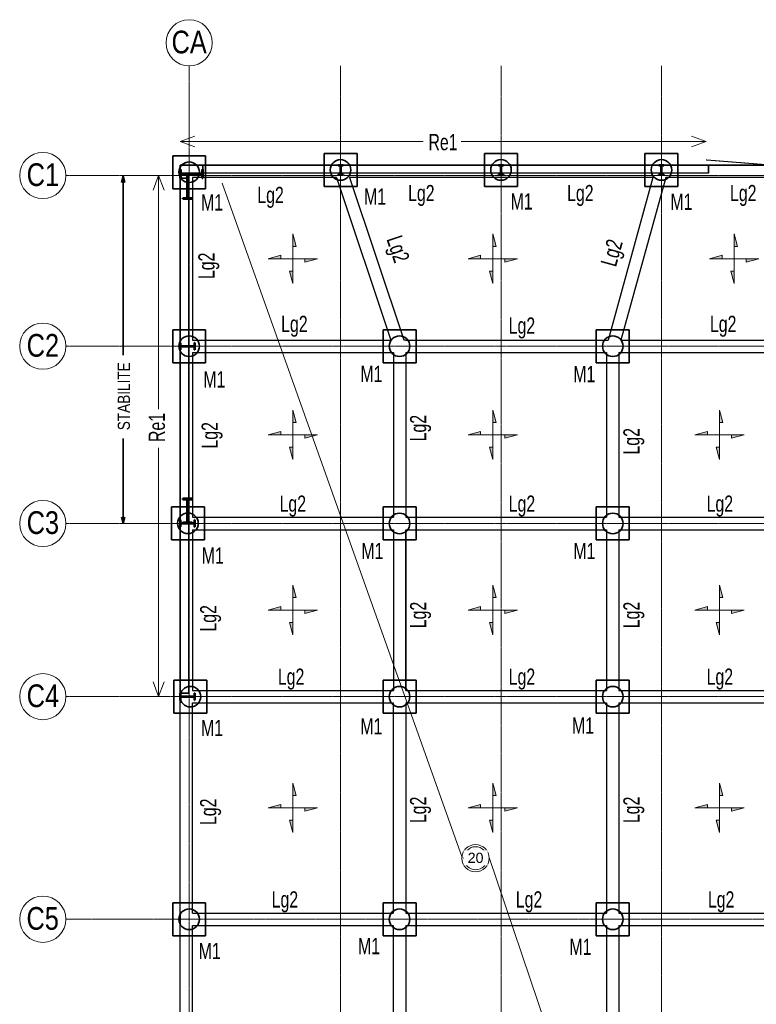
# Model space of a CAD drawing. Header units: millimetres. Extents: x 8234 to 125818, y -4600 to 79170.
# Tile 5 of 10: x 10878 to 28747, y 55287 to 79170. Entities that reach past the tile are written whole.
import ezdxf

# ---------------------------------------------------------------- set-up
doc = ezdxf.new("R2010")
doc.units = ezdxf.units.MM
doc.linetypes.add('AREST - Caché - Court', pattern=[2.0292, 1.5, -0.5292])
doc.linetypes.add('Ligne de quadrillage', pattern=[11, 1, -1, 8, -1])
for name, color, linetype, lineweight in [('A-DETL-THIN', 151, 'Continuous', 20), ('A-FLOR', 192, 'Continuous', 15), ('G-ANNO-TEXT', 231, 'Continuous', 15), ('S-BEAM', 12, 'Continuous', 15), ('S-BEAM-IDEN', 2, 'Continuous', 15), ('S-COLS', 52, 'Continuous', 15), ('S-FLOR-SYMB', 171, 'Continuous', 15), ('S-FNDN', 32, 'Continuous', 20), ('S-FNDN-IDEN', 2, 'Continuous', 15), ('S-GRID', 1, 'Continuous', 15), ('S-GRID-IDEN', 1, 'Continuous', 15)]:
    doc.layers.add(name, color=color, linetype=linetype, lineweight=lineweight)
doc.styles.add('Arial', font='arial.ttf', dxfattribs={"width": 0.8, "height": 550.778443})
doc.styles.add('Arial_1', font='arial.ttf', dxfattribs={"height": 245.883234})
doc.styles.add('Arial_2', font='arial.ttf', dxfattribs={"width": 0.7, "height": 393.413174})
doc.styles.add('Arial_4', font='arial.ttf', dxfattribs={"width": 0.8, "height": 295.05988})

# ---------------------------------------------------------------- blocks, each defined once
blk = doc.blocks.new('IPE-Poutrelles-Poteau - IPE360-1020312-FONDATIONS')
at = {"layer": 'S-COLS', "linetype": 'AREST - Caché - Court'}
h = blk.add_hatch(dxfattribs=at)
h.set_pattern_fill('FP_2', color=230, style=0, pattern_type=2)
h.set_pattern_definition([(270, (-71016.865, 14079.715), (15.875, -7.937), [3.353, -12.522])])
edge = h.paths.add_edge_path(flags=0)
edge.add_line((85, 180), (85, 167.3))
edge.add_line((85, 167.3), (22, 167.3))
edge.add_arc((22, 149.3), 18, 90, 180)
edge.add_line((4, 149.3), (4, -149.3))
edge.add_arc((22, -149.3), 18, 180, 270)
edge.add_line((22, -167.3), (85, -167.3))
edge.add_line((85, -167.3), (85, -180))
edge.add_line((85, -180), (-85, -180))
edge.add_line((-85, -180), (-85, -167.3))
edge.add_line((-85, -167.3), (-22, -167.3))
edge.add_arc((-22, -149.3), 18, 270, 360)
edge.add_line((-4, -149.3), (-4, 149.3))
edge.add_arc((-22, 149.3), 18, 0, 90)
edge.add_line((-22, 167.3), (-85, 167.3))
edge.add_line((-85, 167.3), (-85, 180))
edge.add_line((-85, 180), (85, 180))
at = {"layer": 'S-COLS', "lineweight": 50}
for p, q in [((85, 180), (-85, 180)), ((-85, 180), (-85, 167.3)), ((-85, 167.3), (-22, 167.3)), ((-4, 149.3), (-4, -149.3)), ((4, -149.3), (4, 149.3)), ((22, 167.3), (85, 167.3)), ((85, 167.3), (85, 180)), ((-22, -167.3), (-85, -167.3)), ((-85, -167.3), (-85, -180)), ((-85, -180), (85, -180)), ((85, -167.3), (22, -167.3)), ((85, -180), (85, -167.3))]:
    blk.add_line(p, q, dxfattribs=at)
at = {"layer": 'S-COLS', "linetype": 'AREST - Caché - Court'}
for p, q in [((-85, 180), (-85, 180)), ((-85, 167.3), (-85, 167.3)), ((85, 180), (85, 180)), ((85, 167.3), (85, 167.3)), ((-85, -167.3), (-85, -167.3)), ((-85, -180), (-85, -180)), ((85, -167.3), (85, -167.3)), ((85, -180), (85, -180))]:
    blk.add_line(p, q, dxfattribs=at)
at = {"layer": 'S-COLS', "lineweight": 50}
for centre, start, end in [((-22, 149.3), 0, 90), ((22, 149.3), 90, 180), ((-22, -149.3), 270, 0), ((22, -149.3), 180, 270)]:
    blk.add_arc(centre, 18, start, end, dxfattribs=at)
blk = doc.blocks.new('IPE-Poutrelles-Poteau - IPE360-V1-FONDATIONS')
at = {"layer": 'S-COLS', "linetype": 'AREST - Caché - Court'}
h = blk.add_hatch(dxfattribs=at)
h.set_pattern_fill('FP_3', color=230, style=0, pattern_type=2)
h.set_pattern_definition([(270, (-66716.865, 14079.715), (15.875, -7.937), [3.353, -12.522])])
edge = h.paths.add_edge_path(flags=0)
edge.add_line((85, 180), (85, 167.3))
edge.add_line((85, 167.3), (22, 167.3))
edge.add_arc((22, 149.3), 18, 90, 180)
edge.add_line((4, 149.3), (4, -149.3))
edge.add_arc((22, -149.3), 18, 180, 270)
edge.add_line((22, -167.3), (85, -167.3))
edge.add_line((85, -167.3), (85, -180))
edge.add_line((85, -180), (-85, -180))
edge.add_line((-85, -180), (-85, -167.3))
edge.add_line((-85, -167.3), (-22, -167.3))
edge.add_arc((-22, -149.3), 18, 270, 360)
edge.add_line((-4, -149.3), (-4, 149.3))
edge.add_arc((-22, 149.3), 18, 0, 90)
edge.add_line((-22, 167.3), (-85, 167.3))
edge.add_line((-85, 167.3), (-85, 180))
edge.add_line((-85, 180), (85, 180))
at = {"layer": 'S-COLS', "lineweight": 50}
for p, q in [((85, 180), (-85, 180)), ((-85, 180), (-85, 167.3)), ((-85, 167.3), (-22, 167.3)), ((-4, 149.3), (-4, -149.3)), ((4, -149.3), (4, 149.3)), ((22, 167.3), (85, 167.3)), ((85, 167.3), (85, 180)), ((-22, -167.3), (-85, -167.3)), ((-85, -167.3), (-85, -180)), ((-85, -180), (85, -180)), ((85, -167.3), (22, -167.3)), ((85, -180), (85, -167.3))]:
    blk.add_line(p, q, dxfattribs=at)
at = {"layer": 'S-COLS', "linetype": 'AREST - Caché - Court'}
for p, q in [((-85, 180), (-85, 180)), ((-85, 167.3), (-85, 167.3)), ((85, 180), (85, 180)), ((85, 167.3), (85, 167.3)), ((-85, -167.3), (-85, -167.3)), ((-85, -180), (-85, -180)), ((85, -167.3), (85, -167.3)), ((85, -180), (85, -180))]:
    blk.add_line(p, q, dxfattribs=at)
at = {"layer": 'S-COLS', "lineweight": 50}
for centre, start, end in [((-22, 149.3), 0, 90), ((22, 149.3), 90, 180), ((-22, -149.3), 270, 0), ((22, -149.3), 180, 270)]:
    blk.add_arc(centre, 18, start, end, dxfattribs=at)
blk = doc.blocks.new('IPE-Poutrelles-Poteau - IPE550-1021817-FONDATIONS')
at = {"layer": 'S-COLS', "linetype": 'AREST - Caché - Court'}
h = blk.add_hatch(dxfattribs=at)
h.set_pattern_fill('FP_6', color=230, style=0, pattern_type=2)
h.set_pattern_definition([(270, (-75196.832, 14174.715), (15.875, -7.937), [3.353, -12.522])])
edge = h.paths.add_edge_path(flags=0)
edge.add_line((105, 275), (105, 257.8))
edge.add_line((105, 257.8), (29.55, 257.8))
edge.add_arc((29.55, 233.8), 24, 90, 180)
edge.add_line((5.55, 233.8), (5.55, -233.8))
edge.add_arc((29.55, -233.8), 24, 180, 270)
edge.add_line((29.55, -257.8), (105, -257.8))
edge.add_line((105, -257.8), (105, -275))
edge.add_line((105, -275), (-105, -275))
edge.add_line((-105, -275), (-105, -257.8))
edge.add_line((-105, -257.8), (-29.55, -257.8))
edge.add_arc((-29.55, -233.8), 24, 270, 360)
edge.add_line((-5.55, -233.8), (-5.55, 233.8))
edge.add_arc((-29.55, 233.8), 24, 0, 90)
edge.add_line((-29.55, 257.8), (-105, 257.8))
edge.add_line((-105, 257.8), (-105, 275))
edge.add_line((-105, 275), (105, 275))
at = {"layer": 'S-COLS', "lineweight": 50}
for p, q in [((105, 275), (-105, 275)), ((-105, 275), (-105, 257.8)), ((-105, 257.8), (-29.55, 257.8)), ((29.55, 257.8), (105, 257.8)), ((105, 257.8), (105, 275)), ((-5.55, 233.8), (-5.55, -233.8)), ((5.55, -233.8), (5.55, 233.8)), ((-29.55, -257.8), (-105, -257.8)), ((-105, -257.8), (-105, -275)), ((-105, -275), (105, -275)), ((105, -257.8), (29.55, -257.8)), ((105, -275), (105, -257.8))]:
    blk.add_line(p, q, dxfattribs=at)
at = {"layer": 'S-COLS', "linetype": 'AREST - Caché - Court'}
for p, q in [((-105, 275), (-105, 275)), ((-105, 257.8), (-105, 257.8)), ((105, 275), (105, 275)), ((105, 257.8), (105, 257.8)), ((-105, -257.8), (-105, -257.8)), ((-105, -275), (-105, -275)), ((105, -257.8), (105, -257.8)), ((105, -275), (105, -275))]:
    blk.add_line(p, q, dxfattribs=at)
at = {"layer": 'S-COLS', "lineweight": 50}
for centre, start, end in [((-29.55, 233.8), 0, 90), ((29.55, 233.8), 90, 180), ((-29.55, -233.8), 270, 0), ((29.55, -233.8), 180, 270)]:
    blk.add_arc(centre, 24, start, end, dxfattribs=at)
blk = doc.blocks.new('IPE-Poutrelles-Poteau - IPE600-1088633-FONDATIONS')
at = {"layer": 'S-COLS', "linetype": 'AREST - Caché - Court'}
h = blk.add_hatch(dxfattribs=at)
h.set_pattern_fill('FP_8', color=230, style=0, pattern_type=2)
h.set_pattern_definition([(0, (-14079.715, -74891.282), (7.937, 15.875), [3.353, -12.522])])
edge = h.paths.add_edge_path(flags=0)
edge.add_line((110, 300), (110, 281))
edge.add_line((110, 281), (30, 281))
edge.add_arc((30, 257), 24, 90, 180)
edge.add_line((6, 257), (6, -257))
edge.add_arc((30, -257), 24, 180, 270)
edge.add_line((30, -281), (110, -281))
edge.add_line((110, -281), (110, -300))
edge.add_line((110, -300), (-110, -300))
edge.add_line((-110, -300), (-110, -281))
edge.add_line((-110, -281), (-30, -281))
edge.add_arc((-30, -257), 24, 270, 360)
edge.add_line((-6, -257), (-6, 257))
edge.add_arc((-30, 257), 24, 0, 90)
edge.add_line((-30, 281), (-110, 281))
edge.add_line((-110, 281), (-110, 300))
edge.add_line((-110, 300), (110, 300))
at = {"layer": 'S-COLS', "lineweight": 50}
for p, q in [((110, 300), (-110, 300)), ((-110, 300), (-110, 281)), ((-110, 281), (-30, 281)), ((-6, 257), (-6, -257)), ((6, -257), (6, 257)), ((30, 281), (110, 281)), ((110, 281), (110, 300)), ((-30, -281), (-110, -281)), ((-110, -281), (-110, -300)), ((-110, -300), (110, -300)), ((110, -281), (30, -281)), ((110, -300), (110, -281))]:
    blk.add_line(p, q, dxfattribs=at)
at = {"layer": 'S-COLS', "linetype": 'AREST - Caché - Court'}
for p, q in [((-110, 300), (-110, 300)), ((-110, 281), (-110, 281)), ((110, 300), (110, 300)), ((110, 281), (110, 281)), ((-110, -281), (-110, -281)), ((-110, -300), (-110, -300)), ((110, -281), (110, -281)), ((110, -300), (110, -300))]:
    blk.add_line(p, q, dxfattribs=at)
at = {"layer": 'S-COLS', "lineweight": 50}
for centre, start, end in [((-30, 257), 0, 90), ((30, 257), 90, 180), ((-30, -257), 270, 0), ((30, -257), 180, 270)]:
    blk.add_arc(centre, 24, start, end, dxfattribs=at)
blk = doc.blocks.new('IPE-Poutrelles-Poteau - IPE600-V5-FONDATIONS')
at = {"layer": 'S-COLS', "linetype": 'AREST - Caché - Court'}
h = blk.add_hatch(dxfattribs=at)
h.set_pattern_fill('FP_9', color=230, style=0, pattern_type=2)
h.set_pattern_definition([(0, (-14079.715, -67020.865), (7.937, 15.875), [3.353, -12.522])])
edge = h.paths.add_edge_path(flags=0)
edge.add_line((110, 300), (110, 281))
edge.add_line((110, 281), (30, 281))
edge.add_arc((30, 257), 24, 90, 180)
edge.add_line((6, 257), (6, -257))
edge.add_arc((30, -257), 24, 180, 270)
edge.add_line((30, -281), (110, -281))
edge.add_line((110, -281), (110, -300))
edge.add_line((110, -300), (-110, -300))
edge.add_line((-110, -300), (-110, -281))
edge.add_line((-110, -281), (-30, -281))
edge.add_arc((-30, -257), 24, 270, 360)
edge.add_line((-6, -257), (-6, 257))
edge.add_arc((-30, 257), 24, 0, 90)
edge.add_line((-30, 281), (-110, 281))
edge.add_line((-110, 281), (-110, 300))
edge.add_line((-110, 300), (110, 300))
at = {"layer": 'S-COLS', "lineweight": 50}
for p, q in [((110, 300), (-110, 300)), ((-110, 300), (-110, 281)), ((-110, 281), (-30, 281)), ((-6, 257), (-6, -257)), ((6, -257), (6, 257)), ((30, 281), (110, 281)), ((110, 281), (110, 300)), ((-30, -281), (-110, -281)), ((-110, -281), (-110, -300)), ((-110, -300), (110, -300)), ((110, -281), (30, -281)), ((110, -300), (110, -281))]:
    blk.add_line(p, q, dxfattribs=at)
at = {"layer": 'S-COLS', "linetype": 'AREST - Caché - Court'}
for p, q in [((-110, 300), (-110, 300)), ((-110, 281), (-110, 281)), ((110, 300), (110, 300)), ((110, 281), (110, 281)), ((-110, -281), (-110, -281)), ((-110, -300), (-110, -300)), ((110, -281), (110, -281)), ((110, -300), (110, -300))]:
    blk.add_line(p, q, dxfattribs=at)
at = {"layer": 'S-COLS', "lineweight": 50}
for centre, start, end in [((-30, 257), 0, 90), ((30, 257), 90, 180), ((-30, -257), 270, 0), ((30, -257), 180, 270)]:
    blk.add_arc(centre, 24, start, end, dxfattribs=at)
blk = doc.blocks.new('IPE-Poutrelles-Poteau - IPE360-V9-FONDATIONS')
at = {"layer": 'S-COLS', "linetype": 'AREST - Caché - Court'}
h = blk.add_hatch(dxfattribs=at)
h.set_pattern_fill('FP_13', color=230, style=0, pattern_type=2)
h.set_pattern_definition([(270, (-62516.865, 14079.715), (15.875, -7.937), [3.353, -12.522])])
edge = h.paths.add_edge_path(flags=0)
edge.add_line((85, 180), (85, 167.3))
edge.add_line((85, 167.3), (22, 167.3))
edge.add_arc((22, 149.3), 18, 90, 180)
edge.add_line((4, 149.3), (4, -149.3))
edge.add_arc((22, -149.3), 18, 180, 270)
edge.add_line((22, -167.3), (85, -167.3))
edge.add_line((85, -167.3), (85, -180))
edge.add_line((85, -180), (-85, -180))
edge.add_line((-85, -180), (-85, -167.3))
edge.add_line((-85, -167.3), (-22, -167.3))
edge.add_arc((-22, -149.3), 18, 270, 360)
edge.add_line((-4, -149.3), (-4, 149.3))
edge.add_arc((-22, 149.3), 18, 0, 90)
edge.add_line((-22, 167.3), (-85, 167.3))
edge.add_line((-85, 167.3), (-85, 180))
edge.add_line((-85, 180), (85, 180))
at = {"layer": 'S-COLS', "lineweight": 50}
for p, q in [((85, 180), (-85, 180)), ((-85, 180), (-85, 167.3)), ((-85, 167.3), (-22, 167.3)), ((-4, 149.3), (-4, -149.3)), ((4, -149.3), (4, 149.3)), ((22, 167.3), (85, 167.3)), ((85, 167.3), (85, 180)), ((-22, -167.3), (-85, -167.3)), ((-85, -167.3), (-85, -180)), ((-85, -180), (85, -180)), ((85, -167.3), (22, -167.3)), ((85, -180), (85, -167.3))]:
    blk.add_line(p, q, dxfattribs=at)
at = {"layer": 'S-COLS', "linetype": 'AREST - Caché - Court'}
for p, q in [((-85, 180), (-85, 180)), ((-85, 167.3), (-85, 167.3)), ((85, 180), (85, 180)), ((85, 167.3), (85, 167.3)), ((-85, -167.3), (-85, -167.3)), ((-85, -180), (-85, -180)), ((85, -167.3), (85, -167.3)), ((85, -180), (85, -180))]:
    blk.add_line(p, q, dxfattribs=at)
at = {"layer": 'S-COLS', "lineweight": 50}
for centre, start, end in [((-22, 149.3), 0, 90), ((22, 149.3), 90, 180), ((-22, -149.3), 270, 0), ((22, -149.3), 180, 270)]:
    blk.add_arc(centre, 18, start, end, dxfattribs=at)
blk = doc.blocks.new('IPE-Poutrelles-Poteau - IPE240-1088435-FONDATIONS')
at = {"layer": 'S-COLS', "linetype": 'AREST - Caché - Court'}
h = blk.add_hatch(dxfattribs=at)
h.set_pattern_fill('FP_15', color=230, style=0, pattern_type=2)
h.set_pattern_definition([(0, (-17791.907, -75291.832), (7.937, 15.875), [3.353, -12.522])])
edge = h.paths.add_edge_path(flags=0)
edge.add_line((60, 120), (60, 110.2))
edge.add_line((60, 110.2), (18.1, 110.2))
edge.add_arc((18.1, 95.2), 15, 90, 180)
edge.add_line((3.1, 95.2), (3.1, -95.2))
edge.add_arc((18.1, -95.2), 15, 180, 270)
edge.add_line((18.1, -110.2), (60, -110.2))
edge.add_line((60, -110.2), (60, -120))
edge.add_line((60, -120), (-60, -120))
edge.add_line((-60, -120), (-60, -110.2))
edge.add_line((-60, -110.2), (-18.1, -110.2))
edge.add_arc((-18.1, -95.2), 15, 270, 360)
edge.add_line((-3.1, -95.2), (-3.1, 95.2))
edge.add_arc((-18.1, 95.2), 15, 0, 90)
edge.add_line((-18.1, 110.2), (-60, 110.2))
edge.add_line((-60, 110.2), (-60, 120))
edge.add_line((-60, 120), (60, 120))
at = {"layer": 'S-COLS', "lineweight": 50}
for p, q in [((60, 120), (-60, 120)), ((-60, 120), (-60, 110.2)), ((-60, 110.2), (-18.1, 110.2)), ((-3.1, 95.2), (-3.1, -95.2)), ((3.1, -95.2), (3.1, 95.2)), ((18.1, 110.2), (60, 110.2)), ((60, 110.2), (60, 120)), ((-18.1, -110.2), (-60, -110.2)), ((-60, -110.2), (-60, -120)), ((-60, -120), (60, -120)), ((60, -110.2), (18.1, -110.2)), ((60, -120), (60, -110.2))]:
    blk.add_line(p, q, dxfattribs=at)
at = {"layer": 'S-COLS', "linetype": 'AREST - Caché - Court'}
for p, q in [((-60, 120), (-60, 120)), ((-60, 110.2), (-60, 110.2)), ((60, 120), (60, 120)), ((60, 110.2), (60, 110.2)), ((-60, -110.2), (-60, -110.2)), ((-60, -120), (-60, -120)), ((60, -110.2), (60, -110.2)), ((60, -120), (60, -120))]:
    blk.add_line(p, q, dxfattribs=at)
at = {"layer": 'S-COLS', "lineweight": 50}
for centre, start, end in [((-18.1, 95.2), 0, 90), ((18.1, 95.2), 90, 180), ((-18.1, -95.2), 270, 0), ((18.1, -95.2), 180, 270)]:
    blk.add_arc(centre, 15, start, end, dxfattribs=at)
blk = doc.blocks.new('IPE-Poutrelles-Poteau - IPE240-V10-FONDATIONS')
at = {"layer": 'S-COLS', "linetype": 'AREST - Caché - Court'}
h = blk.add_hatch(dxfattribs=at)
h.set_pattern_fill('FP_16', color=230, style=0, pattern_type=2)
h.set_pattern_definition([(0, (-21684.407, -75291.832), (7.937, 15.875), [3.353, -12.522])])
edge = h.paths.add_edge_path(flags=0)
edge.add_line((60, 120), (60, 110.2))
edge.add_line((60, 110.2), (18.1, 110.2))
edge.add_arc((18.1, 95.2), 15, 90, 180)
edge.add_line((3.1, 95.2), (3.1, -95.2))
edge.add_arc((18.1, -95.2), 15, 180, 270)
edge.add_line((18.1, -110.2), (60, -110.2))
edge.add_line((60, -110.2), (60, -120))
edge.add_line((60, -120), (-60, -120))
edge.add_line((-60, -120), (-60, -110.2))
edge.add_line((-60, -110.2), (-18.1, -110.2))
edge.add_arc((-18.1, -95.2), 15, 270, 360)
edge.add_line((-3.1, -95.2), (-3.1, 95.2))
edge.add_arc((-18.1, 95.2), 15, 0, 90)
edge.add_line((-18.1, 110.2), (-60, 110.2))
edge.add_line((-60, 110.2), (-60, 120))
edge.add_line((-60, 120), (60, 120))
at = {"layer": 'S-COLS', "lineweight": 50}
for p, q in [((60, 120), (-60, 120)), ((-60, 120), (-60, 110.2)), ((-60, 110.2), (-18.1, 110.2)), ((-3.1, 95.2), (-3.1, -95.2)), ((3.1, -95.2), (3.1, 95.2)), ((18.1, 110.2), (60, 110.2)), ((60, 110.2), (60, 120)), ((-18.1, -110.2), (-60, -110.2)), ((-60, -110.2), (-60, -120)), ((-60, -120), (60, -120)), ((60, -110.2), (18.1, -110.2)), ((60, -120), (60, -110.2))]:
    blk.add_line(p, q, dxfattribs=at)
at = {"layer": 'S-COLS', "linetype": 'AREST - Caché - Court'}
for p, q in [((-60, 120), (-60, 120)), ((-60, 110.2), (-60, 110.2)), ((60, 120), (60, 120)), ((60, 110.2), (60, 110.2)), ((-60, -110.2), (-60, -110.2)), ((-60, -120), (-60, -120)), ((60, -110.2), (60, -110.2)), ((60, -120), (60, -120))]:
    blk.add_line(p, q, dxfattribs=at)
at = {"layer": 'S-COLS', "lineweight": 50}
for centre, start, end in [((-18.1, 95.2), 0, 90), ((18.1, 95.2), 90, 180), ((-18.1, -95.2), 270, 0), ((18.1, -95.2), 180, 270)]:
    blk.add_arc(centre, 15, start, end, dxfattribs=at)
blk = doc.blocks.new('IPE-Poutrelles-Poteau - IPE240-V11-FONDATIONS')
at = {"layer": 'S-COLS', "linetype": 'AREST - Caché - Court'}
h = blk.add_hatch(dxfattribs=at)
h.set_pattern_fill('FP_17', color=230, style=0, pattern_type=2)
h.set_pattern_definition([(0, (-25576.907, -75291.832), (7.937, 15.875), [3.353, -12.522])])
edge = h.paths.add_edge_path(flags=0)
edge.add_line((60, 120), (60, 110.2))
edge.add_line((60, 110.2), (18.1, 110.2))
edge.add_arc((18.1, 95.2), 15, 90, 180)
edge.add_line((3.1, 95.2), (3.1, -95.2))
edge.add_arc((18.1, -95.2), 15, 180, 270)
edge.add_line((18.1, -110.2), (60, -110.2))
edge.add_line((60, -110.2), (60, -120))
edge.add_line((60, -120), (-60, -120))
edge.add_line((-60, -120), (-60, -110.2))
edge.add_line((-60, -110.2), (-18.1, -110.2))
edge.add_arc((-18.1, -95.2), 15, 270, 360)
edge.add_line((-3.1, -95.2), (-3.1, 95.2))
edge.add_arc((-18.1, 95.2), 15, 0, 90)
edge.add_line((-18.1, 110.2), (-60, 110.2))
edge.add_line((-60, 110.2), (-60, 120))
edge.add_line((-60, 120), (60, 120))
at = {"layer": 'S-COLS', "lineweight": 50}
for p, q in [((60, 120), (-60, 120)), ((-60, 120), (-60, 110.2)), ((-60, 110.2), (-18.1, 110.2)), ((-3.1, 95.2), (-3.1, -95.2)), ((3.1, -95.2), (3.1, 95.2)), ((18.1, 110.2), (60, 110.2)), ((60, 110.2), (60, 120)), ((-18.1, -110.2), (-60, -110.2)), ((-60, -110.2), (-60, -120)), ((-60, -120), (60, -120)), ((60, -110.2), (18.1, -110.2)), ((60, -120), (60, -110.2))]:
    blk.add_line(p, q, dxfattribs=at)
at = {"layer": 'S-COLS', "linetype": 'AREST - Caché - Court'}
for p, q in [((-60, 120), (-60, 120)), ((-60, 110.2), (-60, 110.2)), ((60, 120), (60, 120)), ((60, 110.2), (60, 110.2)), ((-60, -110.2), (-60, -110.2)), ((-60, -120), (-60, -120)), ((60, -110.2), (60, -110.2)), ((60, -120), (60, -120))]:
    blk.add_line(p, q, dxfattribs=at)
at = {"layer": 'S-COLS', "lineweight": 50}
for centre, start, end in [((-18.1, 95.2), 0, 90), ((18.1, 95.2), 90, 180), ((-18.1, -95.2), 270, 0), ((18.1, -95.2), 180, 270)]:
    blk.add_arc(centre, 15, start, end, dxfattribs=at)
blk = doc.blocks.new('Quadrillage - M_Extrémité de la ligne de quadrillage - Cercle Arest-424986-FONDATIONS')
at = {"layer": 'S-GRID-IDEN'}
blk.add_circle((0, 0), 5.6, dxfattribs=at)
blk = doc.blocks.new('M_Sens de portée fixe - Dalle bidirectionnelle - 06 mm-77499-FONDATIONS')
at = {"layer": 'S-FLOR-SYMB'}
for points in [[(0, 3), (0, 6), (0.8, 3)], [(-2.93, 0.82), (-2.93, 0), (-6, 0)], [(2.93, -0.82), (2.93, 0), (6, 0)], [(0, -3), (0, -6), (-0.82, -3)]]:
    blk.add_hatch(color=256, dxfattribs=at).paths.add_polyline_path(points, flags=0)
for p, q in [((0, 6), (0, 0)), ((0.8, 3), (0, 6)), ((0, 3), (0.8, 3)), ((-2.93, 0.82), (-6, 0)), ((0, 0), (-6, 0)), ((-2.93, 0), (-2.93, 0.82)), ((0, 0), (6, 0)), ((0, -6), (0, 0)), ((2.93, -0.82), (6, 0)), ((2.93, 0), (2.93, -0.82)), ((0, -3), (-0.82, -3)), ((-0.82, -3), (0, -6))]:
    blk.add_line(p, q, dxfattribs=at)
blk = doc.blocks.new('Etiquette Dalle Epaisseur-AREST - Dalle Brut-1108061-FONDATIONS')
at = {"layer": 'S-FNDN-IDEN'}
for radius in [3.31, 2.81]:
    blk.add_circle((0, -2.59), radius, dxfattribs=at)

msp = doc.modelspace()

# ---------------------------------------------------------------- linework, layer by layer
at = {"layer": 'A-DETL-THIN'}
for p, q in [((14769.05, 76214.77), (15126.13, 76344.74)), ((14769.05, 76214.77), (20669.05, 76214.77)), ((14769.05, 76214.77), (15126.13, 76084.8)), ((27528.37, 76214.77), (21588.37, 76214.77)), ((27528.37, 76214.77), (27171.29, 76344.74)), ((27528.37, 76214.77), (27171.29, 76084.8)), ((14249.05, 75389.77), (14119.08, 75032.69)), ((14249.05, 75389.77), (14249.05, 69723.36)), ((14249.05, 75389.77), (14379.02, 75032.69)), ((21608.2, 58848.83), (15792.78, 75205.79)), ((14249.05, 68788.88), (14249.05, 62749.8)), ((14249.05, 62749.8), (14119.08, 63106.89)), ((14249.05, 62749.8), (14379.02, 63106.89)), ((30059.81, 35831.86), (22268.2, 58848.83))]:
    msp.add_line(p, q, dxfattribs=at)
at = {"layer": 'A-FLOR'}
for p, q in [((15069.05, 71399.8), (15069.05, 75344.77)), ((15069.05, 75344.77), (18563.31, 75344.77)), ((18563.31, 75344.77), (19883.65, 71399.8)), ((20199.21, 71402.16), (18879.66, 75344.77)), ((18879.66, 75344.77), (26240.94, 75344.77)), ((26240.94, 75344.77), (25151.84, 71399.77)), ((25463.07, 71399.8), (26552.16, 75344.77)), ((26552.16, 75344.77), (30289.05, 75344.77)), ((19883.65, 71399.8), (15069.05, 71399.8)), ((25151.84, 71399.77), (20242.04, 71399.77)), ((30289.05, 71399.8), (25463.07, 71399.8)), ((15069.05, 67099.8), (15069.05, 71099.8)), ((15069.05, 71099.8), (19942.04, 71099.8)), ((19942.04, 71099.8), (19942.04, 67099.8)), ((20242.04, 71099.77), (25116.04, 71099.77)), ((20242.04, 67099.8), (20242.04, 71099.77)), ((25116.04, 71099.77), (25116.04, 67099.8)), ((25416.04, 67099.8), (25416.04, 71099.8)), ((25416.04, 71099.8), (30289.05, 71099.8)), ((19942.04, 67099.8), (15069.05, 67099.8)), ((25116.04, 67099.8), (20242.04, 67099.8)), ((30289.05, 67099.8), (25416.04, 67099.8)), ((15069.05, 62902.75), (15069.05, 66799.8)), ((15069.05, 66799.8), (19942.04, 66799.8)), ((19942.04, 66799.8), (19942.04, 62902.75)), ((20242.04, 66799.8), (25116.04, 66799.8)), ((25116.04, 66799.8), (25116.04, 62902.75)), ((25416.04, 62902.75), (25416.04, 66799.8)), ((25416.04, 66799.8), (30289.05, 66799.8)), ((19942.04, 62902.75), (15069.05, 62902.75)), ((25116.04, 62902.75), (20242.04, 62902.75)), ((30289.05, 62902.75), (25416.04, 62902.75)), ((15069.05, 57499.8), (15069.05, 62602.75)), ((15069.05, 62602.75), (19941.55, 62602.75)), ((19941.55, 62602.75), (19941.55, 57499.8)), ((20241.55, 57499.8), (20241.55, 62602.75)), ((20241.55, 62602.75), (25116.04, 62602.75)), ((25116.04, 62602.75), (25116.04, 57499.8)), ((25416.04, 57499.8), (25416.04, 62602.75)), ((25416.04, 62602.75), (30289.05, 62602.75)), ((19941.55, 57499.8), (15069.05, 57499.8)), ((25116.04, 57499.8), (20241.55, 57499.8)), ((30289.05, 57499.8), (25416.04, 57499.8)), ((15069.05, 52099.8), (15069.05, 57199.8)), ((15069.05, 57199.8), (19941.55, 57199.8)), ((19941.55, 57199.8), (19941.55, 52099.8)), ((20241.55, 52099.8), (20241.55, 57199.8)), ((20241.55, 57199.8), (25116.04, 57199.8)), ((25116.04, 57199.8), (25116.04, 52099.8)), ((25416.04, 52099.8), (25416.04, 57199.8)), ((25416.04, 57199.8), (30289.05, 57199.8))]:
    msp.add_line(p, q, dxfattribs=at)
at = {"layer": 'G-ANNO-TEXT', "color": 250, "lineweight": 35}
for p, q in [((13388.06, 75372.55), (13347.87, 75222.55)), ((13388.06, 75372.55), (13428.25, 75222.55)), ((13388.06, 75372.55), (13388.06, 71034.81)), ((13388.06, 66954.65), (13388.06, 69008.41)), ((13388.06, 66954.65), (13347.87, 67104.65)), ((13388.06, 66954.65), (13428.25, 67104.65))]:
    msp.add_line(p, q, dxfattribs=at)
at = {"layer": 'S-BEAM', "color": 1, "lineweight": 30}
for p, q in [((14769.05, 75644.77), (15319.51, 75644.77)), ((14769.05, 75344.77), (14769.05, 75644.77)), ((20092.04, 75644.77), (14769.05, 75644.77)), ((14769.05, 75644.77), (14769.05, 75344.77)), ((15319.51, 75644.77), (15319.51, 75444.77)), ((15319.51, 75444.77), (15319.51, 75644.77)), ((15319.51, 75644.77), (27589.21, 75644.77)), ((25266.04, 75644.77), (20092.04, 75644.77)), ((30351.74, 75644.77), (25266.04, 75644.77)), ((27589.21, 75644.77), (29576.65, 75644.77)), ((27589.21, 75644.77), (27589.21, 75444.77)), ((27589.21, 75444.77), (27589.21, 75644.77)), ((14769.05, 75324.29), (14769.05, 75344.77)), ((14769.05, 75344.77), (14769.05, 71335.76)), ((14769.05, 75324.29), (14969.05, 75324.29)), ((14969.05, 75324.29), (14769.05, 75324.29)), ((14769.05, 62835.29), (14769.05, 75324.29)), ((14969.05, 75324.29), (14969.05, 62835.29)), ((14969.05, 75324.29), (14969.05, 62835.29)), ((18563.31, 75344.77), (15069.05, 75344.77)), ((15069.05, 75344.77), (15069.05, 71399.8)), ((27589.21, 75444.77), (15319.51, 75444.77)), ((27589.21, 75444.77), (15319.51, 75444.77)), ((18563.31, 75344.77), (19883.65, 71399.8)), ((20092.04, 75344.77), (18879.66, 75344.77)), ((18879.66, 75344.77), (20199.21, 71402.16)), ((25266.04, 75344.77), (20092.04, 75344.77)), ((26240.94, 75344.77), (25151.84, 71399.77)), ((26240.94, 75344.77), (25266.04, 75344.77)), ((26552.16, 75344.77), (25463.07, 71399.8)), ((30289.05, 75344.77), (26552.16, 75344.77)), ((14769.05, 71164.28), (14769.05, 71335.76)), ((15069.05, 71399.8), (19883.65, 71399.8)), ((20199.21, 71402.16), (20242.04, 71402.16)), ((20199.21, 71402.16), (20242.04, 71402.16)), ((20242.04, 71402.16), (20242.04, 71399.77)), ((20242.04, 71402.16), (20242.04, 71399.77)), ((20242.04, 71399.77), (25151.84, 71399.77)), ((25463.07, 71399.8), (30289.05, 71399.8)), ((14769.05, 71164.28), (14769.05, 66799.8)), ((15069.05, 71099.8), (15069.05, 67099.8)), ((15069.05, 71099.8), (19942.04, 71099.8)), ((19942.04, 71099.8), (19942.04, 67099.8)), ((20242.04, 71099.77), (25116.04, 71099.77)), ((20242.04, 71099.77), (20242.04, 67099.8)), ((25116.04, 71099.77), (25116.04, 67099.8)), ((25416.04, 71099.8), (25416.04, 67099.8)), ((25416.04, 71099.8), (30289.05, 71099.8)), ((15069.05, 67099.8), (19942.04, 67099.8)), ((20242.04, 67099.8), (25116.04, 67099.8)), ((25416.04, 67099.8), (30289.05, 67099.8)), ((14769.05, 66799.8), (14769.05, 62602.75)), ((15069.05, 66799.8), (15069.05, 62902.75)), ((15069.05, 66799.8), (19942.04, 66799.8)), ((19942.04, 66799.8), (19942.04, 62902.75)), ((20242.04, 66799.8), (25116.04, 66799.8)), ((20242.04, 62902.75), (20242.04, 66799.8)), ((20242.04, 66799.8), (20242.04, 62902.75)), ((25116.04, 66799.8), (25116.04, 62902.75)), ((25416.04, 66799.8), (30289.05, 66799.8)), ((25416.04, 66799.8), (25416.04, 62902.75)), ((14769.05, 62602.75), (14769.05, 62835.29)), ((14769.05, 62835.29), (14969.05, 62835.29)), ((14969.05, 62835.29), (14769.05, 62835.29)), ((15069.05, 62902.75), (19942.04, 62902.75)), ((20242.04, 62902.75), (25116.04, 62902.75)), ((25416.04, 62902.75), (30289.05, 62902.75)), ((14769.05, 57499.8), (14769.05, 62602.75)), ((14769.05, 57499.8), (14769.05, 62602.75)), ((15069.05, 62602.75), (19941.55, 62602.75)), ((15069.05, 57499.8), (15069.05, 62602.75)), ((19941.55, 62602.75), (19941.55, 57499.8)), ((20241.55, 62602.75), (25116.04, 62602.75)), ((20241.55, 62602.75), (20241.55, 57499.8)), ((25116.04, 62602.75), (25116.04, 57499.8)), ((25416.04, 62602.75), (30289.05, 62602.75)), ((25416.04, 62602.75), (25416.04, 57499.8)), ((14769.05, 57199.8), (14769.05, 57499.8)), ((14769.05, 57499.8), (14769.05, 57199.8)), ((15069.05, 57499.8), (19941.55, 57499.8)), ((20241.55, 57499.8), (25116.04, 57499.8)), ((25416.04, 57499.8), (30289.05, 57499.8)), ((14769.05, 54609.75), (14769.05, 57199.8)), ((14769.05, 54609.75), (14769.05, 57199.8)), ((15069.05, 57199.8), (19941.55, 57199.8)), ((15069.05, 54609.75), (15069.05, 57199.8)), ((19941.55, 57199.8), (19941.55, 52099.8)), ((20241.55, 57199.8), (25116.04, 57199.8)), ((20241.55, 57199.8), (20241.55, 52099.8)), ((25116.04, 57199.8), (25116.04, 52099.8)), ((25416.04, 57199.8), (30289.05, 57199.8)), ((25416.04, 57199.8), (25416.04, 52099.8))]:
    msp.add_line(p, q, dxfattribs=at)
at = {"layer": 'S-FNDN', "color": 3, "lineweight": 35}
for p, q in [((15389.05, 75869.77), (14589.05, 75869.77)), ((14589.05, 75869.77), (14589.05, 75069.77)), ((14589.05, 75069.77), (14589.05, 75869.77)), ((14589.05, 75869.77), (15389.05, 75869.77)), ((15389.05, 75069.77), (15389.05, 75869.77)), ((15389.05, 75869.77), (15389.05, 75069.77)), ((19061.24, 75924.77), (18261.24, 75924.77)), ((18261.24, 75924.77), (18261.24, 75124.77)), ((18261.24, 75124.77), (18261.24, 75924.77)), ((18261.24, 75924.77), (19061.24, 75924.77)), ((19061.24, 75124.77), (19061.24, 75924.77)), ((19061.24, 75924.77), (19061.24, 75124.77)), ((22953.74, 75924.77), (22153.74, 75924.77)), ((22153.74, 75924.77), (22153.74, 75124.77)), ((22153.74, 75124.77), (22153.74, 75924.77)), ((22153.74, 75924.77), (22953.74, 75924.77)), ((22953.74, 75124.77), (22953.74, 75924.77)), ((22953.74, 75924.77), (22953.74, 75124.77)), ((26846.24, 75924.77), (26046.24, 75924.77)), ((26046.24, 75924.77), (26046.24, 75124.77)), ((26046.24, 75124.77), (26046.24, 75924.77)), ((26046.24, 75924.77), (26846.24, 75924.77)), ((26846.24, 75124.77), (26846.24, 75924.77)), ((26846.24, 75924.77), (26846.24, 75124.77)), ((14589.05, 75069.77), (15389.05, 75069.77)), ((15389.05, 75069.77), (14589.05, 75069.77)), ((18261.24, 75124.77), (19061.24, 75124.77)), ((19061.24, 75124.77), (18261.24, 75124.77)), ((22153.74, 75124.77), (22953.74, 75124.77)), ((22953.74, 75124.77), (22153.74, 75124.77)), ((26046.24, 75124.77), (26846.24, 75124.77)), ((26846.24, 75124.77), (26046.24, 75124.77)), ((15389.05, 71649.8), (14589.05, 71649.8)), ((14589.05, 71649.8), (14589.05, 70849.8)), ((14589.05, 70849.8), (14589.05, 71649.8)), ((14589.05, 71649.8), (15389.05, 71649.8)), ((15389.05, 70849.8), (15389.05, 71649.8)), ((15389.05, 71649.8), (15389.05, 70849.8)), ((20492.04, 71649.8), (19692.04, 71649.8)), ((19692.04, 71649.8), (19692.04, 70849.8)), ((19692.04, 70849.8), (19692.04, 71649.8)), ((19692.04, 71649.8), (20492.04, 71649.8)), ((20492.04, 70849.8), (20492.04, 71649.8)), ((20492.04, 71649.8), (20492.04, 70849.8)), ((25666.04, 71649.8), (24866.04, 71649.8)), ((24866.04, 71649.8), (24866.04, 70849.8)), ((24866.04, 70849.8), (24866.04, 71649.8)), ((24866.04, 71649.8), (25666.04, 71649.8)), ((25666.04, 70849.8), (25666.04, 71649.8)), ((25666.04, 71649.8), (25666.04, 70849.8)), ((14589.05, 70849.8), (15389.05, 70849.8)), ((15389.05, 70849.8), (14589.05, 70849.8)), ((19692.04, 70849.8), (20492.04, 70849.8)), ((20492.04, 70849.8), (19692.04, 70849.8)), ((24866.04, 70849.8), (25666.04, 70849.8)), ((25666.04, 70849.8), (24866.04, 70849.8)), ((15359.05, 67353.8), (14559.05, 67353.8)), ((14559.05, 67353.8), (14559.05, 66553.8)), ((14559.05, 66553.8), (14559.05, 67353.8)), ((14559.05, 67353.8), (15359.05, 67353.8)), ((15359.05, 66553.8), (15359.05, 67353.8)), ((15359.05, 67353.8), (15359.05, 66553.8)), ((20492.04, 67349.8), (19692.04, 67349.8)), ((19692.04, 67349.8), (19692.04, 66549.8)), ((19692.04, 66549.8), (19692.04, 67349.8)), ((19692.04, 67349.8), (20492.04, 67349.8)), ((20492.04, 66549.8), (20492.04, 67349.8)), ((20492.04, 67349.8), (20492.04, 66549.8)), ((25666.04, 67349.8), (24866.04, 67349.8)), ((24866.04, 67349.8), (24866.04, 66549.8)), ((24866.04, 66549.8), (24866.04, 67349.8)), ((24866.04, 67349.8), (25666.04, 67349.8)), ((25666.04, 66549.8), (25666.04, 67349.8)), ((25666.04, 67349.8), (25666.04, 66549.8)), ((14559.05, 66553.8), (15359.05, 66553.8)), ((15359.05, 66553.8), (14559.05, 66553.8)), ((19692.04, 66549.8), (20492.04, 66549.8)), ((20492.04, 66549.8), (19692.04, 66549.8)), ((24866.04, 66549.8), (25666.04, 66549.8)), ((25666.04, 66549.8), (24866.04, 66549.8)), ((15419.05, 63149.8), (14619.05, 63149.8)), ((14619.05, 63149.8), (14619.05, 62349.8)), ((14619.05, 62349.8), (14619.05, 63149.8)), ((14619.05, 63149.8), (15419.05, 63149.8)), ((15419.05, 62349.8), (15419.05, 63149.8)), ((15419.05, 63149.8), (15419.05, 62349.8)), ((20492.04, 63149.8), (19692.04, 63149.8)), ((19692.04, 63149.8), (19692.04, 62349.8)), ((19692.04, 62349.8), (19692.04, 63149.8)), ((19692.04, 63149.8), (20492.04, 63149.8)), ((20492.04, 62349.8), (20492.04, 63149.8)), ((20492.04, 63149.8), (20492.04, 62349.8)), ((25666.04, 63149.8), (24866.04, 63149.8)), ((24866.04, 63149.8), (24866.04, 62349.8)), ((24866.04, 62349.8), (24866.04, 63149.8)), ((24866.04, 63149.8), (25666.04, 63149.8)), ((25666.04, 62349.8), (25666.04, 63149.8)), ((25666.04, 63149.8), (25666.04, 62349.8)), ((14619.05, 62349.8), (15419.05, 62349.8)), ((15419.05, 62349.8), (14619.05, 62349.8)), ((19692.04, 62349.8), (20492.04, 62349.8)), ((20492.04, 62349.8), (19692.04, 62349.8)), ((24866.04, 62349.8), (25666.04, 62349.8)), ((25666.04, 62349.8), (24866.04, 62349.8)), ((15389.05, 57749.8), (14589.05, 57749.8)), ((14589.05, 57749.8), (14589.05, 56949.8)), ((14589.05, 56949.8), (14589.05, 57749.8)), ((14589.05, 57749.8), (15389.05, 57749.8)), ((15389.05, 56949.8), (15389.05, 57749.8)), ((15389.05, 57749.8), (15389.05, 56949.8)), ((20492.04, 57749.8), (19692.04, 57749.8)), ((19692.04, 57749.8), (19692.04, 56949.8)), ((19692.04, 56949.8), (19692.04, 57749.8)), ((19692.04, 57749.8), (20492.04, 57749.8)), ((20492.04, 56949.8), (20492.04, 57749.8)), ((20492.04, 57749.8), (20492.04, 56949.8)), ((25666.04, 57749.8), (24866.04, 57749.8)), ((24866.04, 57749.8), (24866.04, 56949.8)), ((24866.04, 56949.8), (24866.04, 57749.8)), ((24866.04, 57749.8), (25666.04, 57749.8)), ((25666.04, 56949.8), (25666.04, 57749.8)), ((25666.04, 57749.8), (25666.04, 56949.8)), ((14589.05, 56949.8), (15389.05, 56949.8)), ((15389.05, 56949.8), (14589.05, 56949.8)), ((19692.04, 56949.8), (20492.04, 56949.8)), ((20492.04, 56949.8), (19692.04, 56949.8)), ((24866.04, 56949.8), (25666.04, 56949.8)), ((25666.04, 56949.8), (24866.04, 56949.8))]:
    msp.add_line(p, q, dxfattribs=at)
for centre, start, end in [((14989.05, 75469.77), 0, 180), ((14989.05, 75469.77), 0, 180), ((18661.24, 75524.77), 0, 180), ((18661.24, 75524.77), 0, 180), ((22553.74, 75524.77), 0, 180), ((22553.74, 75524.77), 0, 180), ((26446.24, 75524.77), 0, 180), ((26446.24, 75524.77), 0, 180), ((14989.05, 75469.77), 180, 360), ((14989.05, 75469.77), 180, 360), ((18661.24, 75524.77), 180, 360), ((18661.24, 75524.77), 180, 360), ((22553.74, 75524.77), 180, 0), ((22553.74, 75524.77), 180, 0), ((26446.24, 75524.77), 180, 0), ((26446.24, 75524.77), 180, 0), ((14989.05, 71249.8), 0, 180), ((14989.05, 71249.8), 0, 180), ((20092.04, 71249.8), 0, 180), ((20092.04, 71249.8), 0, 180), ((25266.04, 71249.8), 0, 180), ((25266.04, 71249.8), 0, 180), ((14989.05, 71249.8), 180, 360), ((14989.05, 71249.8), 180, 360), ((20092.04, 71249.8), 180, 0), ((20092.04, 71249.8), 180, 0), ((25266.04, 71249.8), 180, 0), ((25266.04, 71249.8), 180, 0), ((14959.05, 66953.8), 0, 180), ((14959.05, 66953.8), 0, 180), ((20092.04, 66949.8), 0, 180), ((20092.04, 66949.8), 0, 180), ((25266.04, 66949.8), 0, 180), ((25266.04, 66949.8), 0, 180), ((14959.05, 66953.8), 180, 360), ((14959.05, 66953.8), 180, 360), ((20092.04, 66949.8), 180, 0), ((20092.04, 66949.8), 180, 0), ((25266.04, 66949.8), 180, 0), ((25266.04, 66949.8), 180, 0), ((15019.05, 62749.8), 0, 180), ((15019.05, 62749.8), 0, 180), ((20092.04, 62749.8), 0, 180), ((20092.04, 62749.8), 0, 180), ((25266.04, 62749.8), 0, 180), ((25266.04, 62749.8), 0, 180), ((15019.05, 62749.8), 180, 360), ((15019.05, 62749.8), 180, 360), ((20092.04, 62749.8), 180, 0), ((20092.04, 62749.8), 180, 0), ((25266.04, 62749.8), 180, 0), ((25266.04, 62749.8), 180, 0), ((14989.05, 57349.8), 0, 180), ((14989.05, 57349.8), 0, 180), ((20092.04, 57349.8), 0, 180), ((20092.04, 57349.8), 0, 180), ((25266.04, 57349.8), 0, 180), ((25266.04, 57349.8), 0, 180), ((14989.05, 57349.8), 180, 360), ((14989.05, 57349.8), 180, 360), ((20092.04, 57349.8), 180, 0), ((20092.04, 57349.8), 180, 0), ((25266.04, 57349.8), 180, 0), ((25266.04, 57349.8), 180, 0)]:
    msp.add_arc(centre, 250, start, end, dxfattribs=at)
at = {"layer": 'S-GRID', "linetype": 'Ligne de quadrillage'}
for p, q in [((14989.05, 34222.66), (14989.05, 78049.8)), ((18661.24, 78049.8), (18661.24, 34222.66)), ((22553.74, 78049.8), (22553.74, 34222.66)), ((26446.24, 78049.8), (26446.24, 34222.66)), ((45027.98, 74384.04), (27533.84, 75767.32)), ((31463.06, 75389.77), (11997.71, 75389.77)), ((31463.06, 71249.8), (11997.71, 71249.8)), ((31463.06, 66949.8), (11997.71, 66949.8)), ((31463.06, 62749.8), (11997.71, 62749.8)), ((11997.71, 57349.8), (31463.06, 57349.8))]:
    msp.add_line(p, q, dxfattribs=at)

# ---------------------------------------------------------------- block references
at = {"layer": 'S-COLS', "linetype": 'AREST - Caché - Court', "rotation": 89.99999999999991}
for name, p in [('IPE-Poutrelles-Poteau - IPE550-1021817-FONDATIONS', (15044.05, 75429.77)), ('IPE-Poutrelles-Poteau - IPE360-1020312-FONDATIONS', (14949.05, 71249.8)), ('IPE-Poutrelles-Poteau - IPE360-V1-FONDATIONS', (14949.05, 66949.8)), ('IPE-Poutrelles-Poteau - IPE360-V9-FONDATIONS', (14949.05, 62749.8))]:
    msp.add_blockref(name, p, dxfattribs=at)
at = {"layer": 'S-COLS', "linetype": 'AREST - Caché - Court'}
for name, p in [('IPE-Poutrelles-Poteau - IPE240-1088435-FONDATIONS', (18661.24, 75524.77)), ('IPE-Poutrelles-Poteau - IPE240-V10-FONDATIONS', (22553.74, 75524.77)), ('IPE-Poutrelles-Poteau - IPE240-V11-FONDATIONS', (26446.24, 75524.77)), ('IPE-Poutrelles-Poteau - IPE600-1088633-FONDATIONS', (14949.05, 75124.22)), ('IPE-Poutrelles-Poteau - IPE600-V5-FONDATIONS', (14949.05, 67253.8))]:
    msp.add_blockref(name, p, dxfattribs=at)
at = {"layer": 'S-FLOR-SYMB', "xscale": 99.99999999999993, "yscale": 99.99999999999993, "zscale": 99.99999999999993, "rotation": 180}
for p in [(17505.54, 73372.29), (28211.46, 73372.29), (17505.54, 69099.8), (22353.34, 69099.8), (27852.54, 69099.8)]:
    msp.add_blockref('M_Sens de portée fixe - Dalle bidirectionnelle - 06 mm-77499-FONDATIONS', p, dxfattribs=at)
at = {"layer": 'S-FLOR-SYMB', "xscale": 99.99999999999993, "yscale": 99.99999999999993, "zscale": 99.99999999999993}
for p in [(22353.34, 73372.29), (17505.54, 64851.28), (22353.34, 64851.28), (27852.54, 64851.28), (17505.3, 60051.28), (22353.34, 60051.28), (27852.54, 60051.28)]:
    msp.add_blockref('M_Sens de portée fixe - Dalle bidirectionnelle - 06 mm-77499-FONDATIONS', p, dxfattribs=at)
at = {"layer": 'S-FNDN-IDEN', "xscale": 99.99999999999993, "yscale": 99.99999999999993, "zscale": 99.99999999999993}
msp.add_blockref('Etiquette Dalle Epaisseur-AREST - Dalle Brut-1108061-FONDATIONS', (21935.7, 59088.28), dxfattribs=at)
at = {"layer": 'S-GRID-IDEN', "xscale": 99.99999999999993, "yscale": 99.99999999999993, "zscale": 99.99999999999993}
msp.add_blockref('Quadrillage - M_Extrémité de la ligne de quadrillage - Cercle Arest-424986-FONDATIONS', (14989.05, 78609.8), dxfattribs=at)
for p, rotation in [((11437.71, 75389.77), 89.99999999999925), ((11437.71, 71249.8), 89.99999999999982), ((11437.71, 66949.8), 89.99999999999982), ((11437.71, 62749.8), 89.99999999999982), ((11437.71, 57349.8), 269.9999999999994)]:
    msp.add_blockref('Quadrillage - M_Extrémité de la ligne de quadrillage - Cercle Arest-424986-FONDATIONS', p, dxfattribs=dict(at, rotation=rotation))

# ---------------------------------------------------------------- texts
at = {"layer": 'G-ANNO-TEXT', "color": 7, "lineweight": 35, "insert": (13256.85, 69211.61), "char_height": 295.06, "width": 1944, "attachment_point": 1, "rotation": 90, "line_spacing_factor": 0.938532, "style": 'Arial_4'}
msp.add_mtext('STABILITE', dxfattribs=at)
at = {"layer": 'S-BEAM-IDEN', "lineweight": 25, "char_height": 393.413, "attachment_point": 3, "line_spacing_factor": 0.938532, "style": 'Arial_2'}
for s, insert, width in [('Re1', (21499.76, 76396.88), 835.2), ('Lg2', (17284.14, 75115.85), 763.2), ('Lg2', (20941.9, 75161.45), 763.2), ('Lg2', (24799.46, 75161.45), 763.2), ('Lg2', (28751.66, 75161.45), 763.2), ('Lg2', (17862.86, 71988.6), 763.2), ('Lg2', (23382.79, 71948.15), 763.2), ('Lg2', (28264.02, 71988.6), 763.2), ('Lg2', (17824.14, 67628.6), 763.2), ('Lg2', (23382.79, 67628.6), 763.2), ('Lg2', (28183.64, 67628.6), 763.2), ('Lg2', (17782.66, 63431.55), 763.2), ('Lg2', (23382.79, 63431.55), 763.2), ('Lg2', (28183.64, 63431.55), 763.2), ('Lg2', (17632.9, 58028.6), 763.2), ('Lg2', (23555.38, 58028.6), 763.2), ('Lg2', (28215.05, 58028.6), 763.2)]:
    msp.add_mtext(s, dxfattribs=dict(at, insert=insert, width=width))
for s, insert, width, rotation in [('Lg2', (20347.22, 73365.44), 763.2, 288.504881), ('Lg2', (25133.35, 73878.1), 763.2, 74.566759), ('Lg2', (15210.26, 73520.2), 763.2, 90), ('Re1', (14006.94, 69631.68), 835.2, 90), ('Lg2', (20347.09, 69583.63), 763.2, 90), ('Lg2', (15289.5, 69409.18), 763.2, 90), ('Lg2', (25521.09, 69264.91), 763.2, 90), ('Lg2', (20347.09, 65050.98), 763.2, 90), ('Lg2', (25521.09, 65050.98), 763.2, 90), ('Lg2', (15254.1, 64970.22), 763.2, 90), ('Lg2', (15254.1, 60277.36), 763.2, 90), ('Lg2', (20346.6, 60323.84), 763.2, 90), ('Lg2', (25521.09, 60323.84), 763.2, 90)]:
    msp.add_mtext(s, dxfattribs=dict(at, insert=insert, width=width, rotation=rotation))
at = {"layer": 'S-FNDN-IDEN', "char_height": 393.413, "width": 633.6, "attachment_point": 2, "line_spacing_factor": 0.938532, "style": 'Arial_2'}
for insert in [(19498.63, 75075.85), (15543.67, 74934.21), (23053.65, 74958.12), (26930.75, 74950.22), (19410.2, 70776.8), (24574.32, 70770.02), (15600.42, 70641.05), (19432.56, 66479.33), (24577.54, 66479.33), (15561.68, 66368.61), (15542.54, 62184.77), (19407.83, 62226.76), (24542.23, 62246.57), (19352.16, 56896.2), (24481, 56879.33), (15486.33, 56777.11)]:
    msp.add_mtext('M1', dxfattribs=dict(at, insert=insert))
at = {"layer": 'S-GRID-IDEN', "lineweight": 40, "char_height": 550.778, "attachment_point": 2, "line_spacing_factor": 0.938532, "style": 'Arial'}
for s, insert, width in [('CA', (14988.93, 78903.85), 1007.9735), ('C1', (11440.29, 75686.27), 927.3357), ('C2', (11440.29, 71546.3), 927.3357), ('C3', (11440.29, 67246.3), 927.3357), ('C4', (11440.29, 63046.3), 927.3357), ('C5', (11435.13, 57646.55), 927.3357)]:
    msp.add_mtext(s, dxfattribs=dict(at, insert=insert, width=width))

# ---------------------------------------------------------------- next in the draw order: texts
at = {"layer": 'S-FNDN-IDEN', "insert": (21937.24, 58963.2), "char_height": 245.883, "width": 456, "attachment_point": 2, "line_spacing_factor": 0.938532, "style": 'Arial_1', "bg_fill": 3, "box_fill_scale": 1.25, "bg_fill_color": 0, "bg_fill_transparency": 0}
msp.add_mtext('20', dxfattribs=at)

doc.saveas('drawing.dxf')
